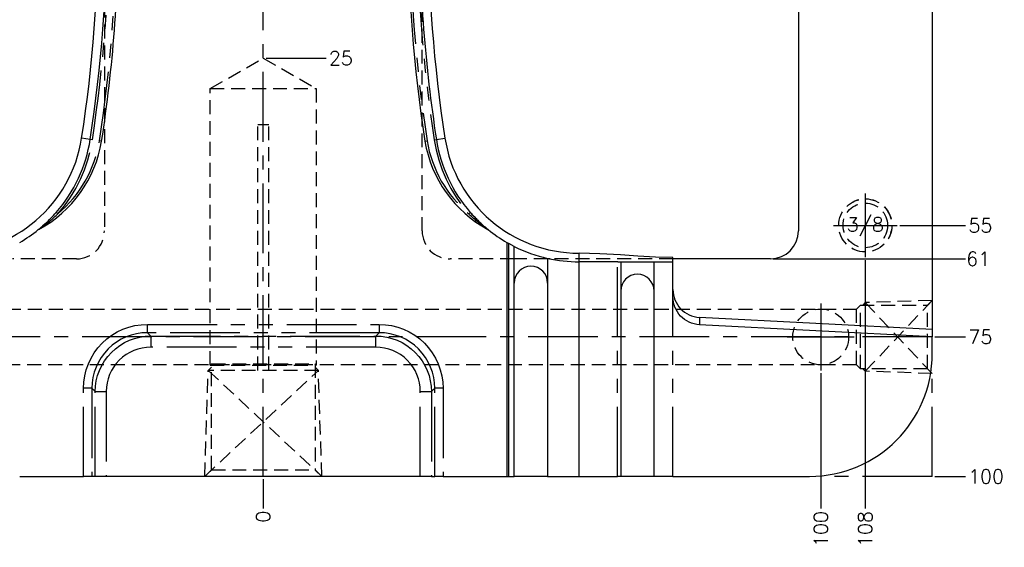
# Model space of a CAD drawing. Extents: x 2651 to 11825, y -3833 to 1075.
# Tile 3 of 256: x 2812 to 2989, y -3686 to -3591. Entities that reach past the tile are written whole.
import ezdxf
from ezdxf.enums import TextEntityAlignment as Align

# ---------------------------------------------------------------- set-up
doc = ezdxf.new("R2010")
doc.units = 0
doc.header["$LTSCALE"] = 10
for name, pattern in [('CENTER', [2, 1.25, -0.25, 0.25, -0.25]), ('HIDDEN', [0.375, 0.25, -0.125]), ('PHANTOM', [2.5, 1.25, -0.25, 0.25, -0.25, 0.25, -0.25])]:
    doc.linetypes.add(name, pattern=pattern)
doc.layers.get('0').update_dxf_attribs({"linetype": 'CONTINUOUS'})
doc.layers.get('Defpoints').update_dxf_attribs({"linetype": 'CONTINUOUS'})
for name, color, linetype in [('CEN', 1, 'CENTER'), ('COOL', 150, 'HIDDEN'), ('DIM', 3, 'CONTINUOUS'), ('DIVIDE', 5, 'PHANTOM'), ('HIDDEN', 6, 'HIDDEN'), ('LAYER_099', 7, 'CONTINUOUS'), ('TEXT', 4, 'CONTINUOUS')]:
    doc.layers.add(name, color=color, linetype=linetype)
doc.styles.get("Standard").update_dxf_attribs({"font": 'romans.shx'})
doc.dimstyles.new('1-1', dxfattribs={"dimtxt": 2.5, "dimasz": 2.5, "dimexe": 1, "dimexo": 0.5, "dimtad": 0, "dimrnd": 1.38778e-17, "dimzin": 9, "dimdsep": 46, "dimtxsty": 'Standard', "dimblk": 'CLOSED', "dimcen": 0, "dimclrd": 3, "dimclre": 3, "dimclrt": 3, "dimazin": 2, "dimtfac": 0.75, "dimtofl": 0, "dimtmove": 0, "dimatfit": 3, "dimfxl": 0, "dimtolj": 1, "dimarcsym": 0})

# ---------------------------------------------------------------- blocks, each defined once
blk = doc.blocks.new('*U448', base_point=(959.03, -3725.4))
for radius in [4.76, 4]:
    blk.add_circle((959.03, -3725.4), radius)
at = {"layer": 'CEN'}
for p, q in [((959.03, -3719.68), (959.03, -3731.12)), ((953.31, -3725.4), (964.75, -3725.4))]:
    blk.add_line(p, q, dxfattribs=at)
blk = doc.blocks.new('A$C11AD360A')
at = {"layer": 'COOL', "color": 1, "linetype": 'CENTER'}
for p, q in [((0, -100), (0, -25)), ((100, -69), (100, -81)), ((120, -75), (-108.87, -75)), ((94, -75), (106, -75))]:
    blk.add_line(p, q, dxfattribs=at)
at = {"layer": 'COOL'}
for p, q in [((-9.5, -30.48), (9.5, -30.48)), ((-1, -81), (-1, -37)), ((1, -37), (-1, -37)), ((1, -81), (1, -37))]:
    blk.add_line(p, q, dxfattribs=at)
for points in [[(-9.5, -80.04), (-9.5, -30.48), (0, -25), (9.5, -30.48), (9.5, -80.04)], [(120, -68.45), (108, -68.85), (107.55, -69.3)], [(120, -81.55), (108, -68.85), (108, -81.15), (120, -68.45)], [(120, -81.55), (119.15, -80.7), (119.15, -69.3), (120, -68.45)], [(106.41, -80), (-105.98, -80), (-108.87, -75), (-105.98, -70), (106.41, -70)], [(107.11, -80.7), (106.41, -80), (106.41, -70), (107.11, -69.3)], [(119.15, -80.7), (107.11, -80.7), (107.11, -69.3), (119.15, -69.3)], [(-10.5, -100), (-9.88, -81), (-9.3, -80.42)], [(-10.5, -100), (9.88, -81), (-9.88, -81), (10.5, -100)], [(-9.3, -79.84), (-9.5, -80.04), (9.5, -80.04), (9.3, -79.84)], [(-9.3, -98.8), (-9.3, -79.84), (9.3, -79.84), (9.3, -98.8)], [(10.5, -100), (9.88, -81), (9.3, -80.42)], [(120, -81.55), (108, -81.15), (107.55, -80.7)], [(-10.5, -100), (-9.3, -98.8), (9.3, -98.8), (10.5, -100)]]:
    blk.add_lwpolyline(points, dxfattribs=at)
blk.add_circle((100, -75), 5, dxfattribs=at)
blk = doc.blocks.new('*D461')
at = {"layer": 'Defpoints', "color": 0}
for p in [(2855.68, -3573.36), (2969.4, -3628.36), (2981.68, -3628.36)]:
    blk.add_point(p, dxfattribs=at)
at = {"layer": 'DIM', "color": 3, "lineweight": -2}
blk.add_line((2969.9, -3628.36), (2981.68, -3628.36), dxfattribs=at)
at = {"layer": 'DIM', "color": 3, "insert": (2984.33, -3628.36), "char_height": 2.5, "attachment_point": 5}
blk.add_mtext('\\A1;55', dxfattribs=at)
blk = doc.blocks.new('_Closed')
at = {"color": 0, "linetype": 'ByBlock', "lineweight": -2}
for p, q in [((-1, 0.167), (0, 0)), ((-1, 0.167), (-1, -0.167)), ((0, 0), (-1, -0.167)), ((0, 0), (-1, 0))]:
    blk.add_line(p, q, dxfattribs=at)
blk = doc.blocks.new('*D462')
at = {"layer": 'Defpoints', "color": 0}
for p in [(2855.68, -3573.36), (2975.68, -3648.36), (2981.68, -3648.36)]:
    blk.add_point(p, dxfattribs=at)
at = {"layer": 'DIM', "color": 3, "lineweight": -2}
blk.add_line((2976.18, -3648.36), (2981.68, -3648.36), dxfattribs=at)
at = {"layer": 'DIM', "color": 3, "insert": (2984.33, -3648.36), "char_height": 2.5, "attachment_point": 5}
blk.add_mtext('\\A1;75', dxfattribs=at)
blk = doc.blocks.new('*D463')
at = {"layer": 'Defpoints', "color": 0}
for p in [(2855.68, -3573.36), (2975.68, -3673.36), (2981.68, -3673.36)]:
    blk.add_point(p, dxfattribs=at)
at = {"layer": 'DIM', "color": 3, "lineweight": -2}
blk.add_line((2976.18, -3673.36), (2981.68, -3673.36), dxfattribs=at)
at = {"layer": 'DIM', "color": 3, "insert": (2985.34, -3673.36), "char_height": 2.5, "attachment_point": 5}
blk.add_mtext('\\A1;100', dxfattribs=at)
blk = doc.blocks.new('*D464')
at = {"layer": 'Defpoints', "color": 0}
for p in [(2855.68, -3573.36), (2955.68, -3654.36), (2955.68, -3679.13)]:
    blk.add_point(p, dxfattribs=at)
at = {"layer": 'DIM', "color": 3, "lineweight": -2}
blk.add_line((2955.68, -3654.86), (2955.68, -3679.13), dxfattribs=at)
at = {"layer": 'DIM', "color": 3, "insert": (2955.68, -3682.8), "char_height": 2.5, "attachment_point": 5, "rotation": 90}
blk.add_mtext('\\A1;100', dxfattribs=at)
blk = doc.blocks.new('*D465')
at = {"layer": 'Defpoints', "color": 0}
for p in [(2855.68, -3573.36), (2963.68, -3634.08), (2963.68, -3679.13)]:
    blk.add_point(p, dxfattribs=at)
at = {"layer": 'DIM', "color": 3, "lineweight": -2}
blk.add_line((2963.68, -3634.58), (2963.68, -3679.13), dxfattribs=at)
at = {"layer": 'DIM', "color": 3, "insert": (2963.68, -3682.8), "char_height": 2.5, "attachment_point": 5, "rotation": 90}
blk.add_mtext('\\A1;108', dxfattribs=at)
blk = doc.blocks.new('*D466')
at = {"layer": 'Defpoints', "color": 0}
for p in [(2855.68, -3573.36), (2855.68, -3673.36), (2855.68, -3679.13)]:
    blk.add_point(p, dxfattribs=at)
at = {"layer": 'DIM', "color": 3, "lineweight": -2}
blk.add_line((2855.68, -3673.86), (2855.68, -3679.13), dxfattribs=at)
at = {"layer": 'DIM', "color": 3, "insert": (2855.68, -3680.59), "char_height": 2.5, "attachment_point": 5, "rotation": 90}
blk.add_mtext('\\A1;0', dxfattribs=at)
blk = doc.blocks.new('*D467')
at = {"layer": 'Defpoints', "color": 0}
for p in [(2855.68, -3573.36), (2755.68, -3654.36), (2755.68, -3679.13)]:
    blk.add_point(p, dxfattribs=at)
at = {"layer": 'DIM', "color": 3, "lineweight": -2}
blk.add_line((2755.68, -3654.86), (2755.68, -3679.13), dxfattribs=at)
at = {"layer": 'DIM', "color": 3, "insert": (2755.68, -3682.8), "char_height": 2.5, "attachment_point": 5, "rotation": 90}
blk.add_mtext('\\A1;100', dxfattribs=at)
blk = doc.blocks.new('*D468')
at = {"layer": 'Defpoints', "color": 0}
for p in [(2855.68, -3573.36), (2747.68, -3634.08), (2747.68, -3679.13)]:
    blk.add_point(p, dxfattribs=at)
at = {"layer": 'DIM', "color": 3, "lineweight": -2}
blk.add_line((2747.68, -3634.58), (2747.68, -3679.13), dxfattribs=at)
at = {"layer": 'DIM', "color": 3, "insert": (2747.68, -3682.8), "char_height": 2.5, "attachment_point": 5, "rotation": 90}
blk.add_mtext('\\A1;108', dxfattribs=at)
blk = doc.blocks.new('*D470')
at = {"layer": 'Defpoints', "color": 0}
for p in [(2855.68, -3573.36), (2729.68, -3628.36), (2741.97, -3628.36)]:
    blk.add_point(p, dxfattribs=at)
at = {"layer": 'DIM', "color": 3, "lineweight": -2}
blk.add_line((2741.47, -3628.36), (2729.68, -3628.36), dxfattribs=at)
at = {"layer": 'DIM', "color": 3, "insert": (2727.04, -3628.36), "char_height": 2.5, "attachment_point": 5}
blk.add_mtext('\\A1;55', dxfattribs=at)
blk = doc.blocks.new('*D472')
at = {"layer": 'Defpoints', "color": 0}
for p in [(2855.68, -3573.36), (2855.68, -3598.36), (2866.96, -3598.36)]:
    blk.add_point(p, dxfattribs=at)
at = {"layer": 'DIM', "color": 3, "lineweight": -2}
blk.add_line((2856.18, -3598.36), (2866.96, -3598.36), dxfattribs=at)
at = {"layer": 'DIM', "color": 3, "insert": (2869.6, -3598.36), "char_height": 2.5, "attachment_point": 5}
blk.add_mtext('\\A1;25', dxfattribs=at)
blk = doc.blocks.new('*D3376')
at = {"layer": 'Defpoints', "color": 0}
for p in [(2855.68, -3573.36), (2946.68, -3634.36), (2981.68, -3634.36)]:
    blk.add_point(p, dxfattribs=at)
at = {"layer": 'DIM', "color": 3, "lineweight": -2}
blk.add_line((2947.18, -3634.36), (2981.68, -3634.36), dxfattribs=at)
at = {"layer": 'DIM', "color": 3, "insert": (2983.92, -3634.36), "char_height": 2.5, "attachment_point": 5}
blk.add_mtext('\\A1;61', dxfattribs=at)
blk = doc.blocks.new('*D3377')
at = {"layer": 'Defpoints', "color": 0}
for p in [(2855.68, -3573.36), (2729.68, -3634.36), (2764.68, -3634.36)]:
    blk.add_point(p, dxfattribs=at)
at = {"layer": 'DIM', "color": 3, "lineweight": -2}
blk.add_line((2764.18, -3634.36), (2729.68, -3634.36), dxfattribs=at)
at = {"layer": 'DIM', "color": 3, "insert": (2727.45, -3634.36), "char_height": 2.5, "attachment_point": 5}
blk.add_mtext('\\A1;61', dxfattribs=at)

msp = doc.modelspace()

# ---------------------------------------------------------------- linework, layer by layer
at = {"layer": 'CEN'}
msp.add_line((2855.684, -3673.358), (2855.684, -3473.358), dxfattribs=at)
at = {"layer": 'DIVIDE'}
for q in [(2975.684, -3655.758), (2958.084, -3673.358)]:
    msp.add_line((2975.684, -3673.358), q, dxfattribs=at)
at = {"layer": 'LAYER_099', "color": 0, "linetype": 'Continuous'}
for p, q in [((2975.684, -3499.67), (2975.684, -3647.046)), ((2951.684, -3517.358), (2951.684, -3629.358)), ((2826.684, -3613.256), (2826.3, -3613.195)), ((2884.684, -3613.256), (2885.068, -3613.197)), ((2815.386, -3629.084), (2815.555, -3628.971)), ((2816.552, -3628.069), (2816.09, -3628.481)), ((2895.982, -3629.084), (2895.813, -3628.971)), ((2899.382, -3631.418), (2899.382, -3673.358)), ((2899.382, -3631.418), (2899.65, -3631.571)), ((2899.65, -3631.571), (2899.65, -3673.358)), ((2899.65, -3631.571), (2900.644, -3632.101)), ((2900.697, -3632.128), (2900.644, -3632.101)), ((2900.697, -3673.358), (2900.697, -3632.128)), ((2906.697, -3634.268), (2906.697, -3673.358)), ((2912.336, -3673.358), (2912.336, -3634.889)), ((2919.22, -3634.889), (2912.336, -3634.889)), ((2919.25, -3634.889), (2919.22, -3634.889)), ((2919.265, -3634.889), (2919.25, -3634.889)), ((2919.265, -3634.889), (2919.8, -3634.889)), ((2919.8, -3634.889), (2925.8, -3634.889)), ((2919.8, -3634.889), (2919.8, -3640.126)), ((2925.8, -3640.126), (2925.8, -3634.889)), ((2925.8, -3634.889), (2929.176, -3634.889)), ((2929.176, -3634.889), (2929.176, -3634.112)), ((2946.684, -3634.358), (2929.176, -3634.358)), ((2929.176, -3641.169), (2929.176, -3634.889)), ((2919.8, -3640.126), (2919.8, -3673.358)), ((2925.8, -3673.358), (2925.8, -3640.126)), ((2975.684, -3647.046), (2933.915, -3644.857)), ((2975.684, -3648.358), (2933.915, -3646.169)), ((2975.684, -3647.046), (2975.684, -3648.358)), ((2975.684, -3651.358), (2975.684, -3648.358)), ((2811.986, -3673.358), (2823.435, -3673.358)), ((2824.929, -3673.358), (2823.435, -3673.358)), ((2825.524, -3673.358), (2824.929, -3673.358)), ((2827.517, -3673.358), (2825.524, -3673.358)), ((2883.851, -3673.358), (2827.517, -3673.358)), ((2885.844, -3673.358), (2883.851, -3673.358)), ((2885.844, -3673.358), (2886.439, -3673.358)), ((2887.933, -3673.358), (2886.439, -3673.358)), ((2887.933, -3673.358), (2899.382, -3673.358)), ((2899.382, -3673.358), (2899.65, -3673.358)), ((2899.65, -3673.358), (2900.697, -3673.358)), ((2906.697, -3673.358), (2900.697, -3673.358)), ((2906.697, -3673.358), (2912.336, -3673.358)), ((2912.336, -3673.358), (2919.25, -3673.358)), ((2919.8, -3673.358), (2919.25, -3673.358)), ((2925.8, -3673.358), (2919.8, -3673.358)), ((2929.176, -3673.358), (2925.8, -3673.358)), ((2929.176, -3673.358), (2953.684, -3673.358))]:
    msp.add_line(p, q, dxfattribs=at)
at = {"layer": 'LAYER_099', "color": 6, "linetype": 'HIDDEN'}
for p, q in [((2827.184, -3517.358), (2827.184, -3629.358)), ((2884.184, -3629.358), (2884.184, -3517.358)), ((2822.184, -3634.358), (2810.671, -3634.358)), ((2900.697, -3634.358), (2889.184, -3634.358)), ((2906.697, -3634.358), (2900.697, -3634.358)), ((2907.151, -3634.358), (2906.697, -3634.358)), ((2929.176, -3634.358), (2907.151, -3634.358))]:
    msp.add_line(p, q, dxfattribs=at)
at = {"layer": 'LAYER_099', "color": 253, "linetype": 'PHANTOM'}
for p, q in [((2824.636, -3612.94), (2823.099, -3612.702)), ((2825.02, -3612.999), (2824.636, -3612.94)), ((2886.348, -3612.999), (2886.732, -3612.94)), ((2886.732, -3612.94), (2888.269, -3612.702)), ((2818.55, -3626.029), (2818.545, -3626.024)), ((2818.838, -3626.28), (2818.55, -3626.029)), ((2892.53, -3626.28), (2892.818, -3626.029)), ((2892.818, -3626.029), (2892.823, -3626.024)), ((2912.336, -3634.889), (2912.336, -3633.335)), ((2919.25, -3673.358), (2919.25, -3634.889)), ((2929.176, -3673.358), (2929.176, -3641.169)), ((2933.915, -3644.857), (2933.915, -3646.169)), ((2834.891, -3647.603), (2834.891, -3646.109)), ((2834.891, -3646.109), (2876.477, -3646.109)), ((2876.477, -3646.109), (2876.477, -3647.603)), ((2834.891, -3647.603), (2835.486, -3648.198)), ((2876.477, -3647.603), (2834.891, -3647.603)), ((2835.486, -3648.198), (2875.882, -3648.198)), ((2835.486, -3648.198), (2835.486, -3650.191)), ((2875.882, -3648.198), (2876.477, -3647.603)), ((2875.882, -3650.191), (2875.882, -3648.198)), ((2875.882, -3650.191), (2835.486, -3650.191)), ((2824.929, -3657.565), (2823.435, -3657.565)), ((2823.435, -3673.358), (2823.435, -3657.565)), ((2825.524, -3658.16), (2824.929, -3657.565)), ((2824.929, -3657.565), (2824.929, -3673.358)), ((2886.439, -3657.565), (2885.844, -3658.16)), ((2886.439, -3673.358), (2886.439, -3657.565)), ((2887.933, -3657.565), (2886.439, -3657.565)), ((2887.933, -3657.565), (2887.933, -3673.358)), ((2825.524, -3658.16), (2827.517, -3658.16)), ((2825.524, -3673.358), (2825.524, -3658.16)), ((2827.517, -3658.16), (2827.517, -3673.358)), ((2883.851, -3658.16), (2885.844, -3658.16)), ((2883.851, -3673.358), (2883.851, -3658.16)), ((2885.844, -3658.16), (2885.844, -3673.358))]:
    msp.add_line(p, q, dxfattribs=at)
at = {"layer": 'LAYER_099', "color": 0, "linetype": 'Continuous'}
for points in [[(2895.278, -3628.481, 0), (2895.159, -3628.38, 0), (2895.031, -3628.274, 0), (2894.898, -3628.161, 0), (2894.762, -3628.036, 0), (2894.611, -3627.892, 0), (2894.431, -3627.72, 0), (2894.111, -3627.406, 0), (2893.732, -3627.022, 0), (2893.299, -3626.564, 0), (2892.818, -3626.029, 0)], [(2929.176, -3634.112, 0), (2926.033, -3634.041, 0), (2922.889, -3633.868, 0), (2919.746, -3633.654, 0), (2916.041, -3633.431, 0), (2912.336, -3633.335, 0)], [(2929.176, -3639.857, 0), (2929.199, -3640.331, 0), (2929.266, -3640.8, 0), (2929.377, -3641.262, 0), (2929.532, -3641.71, 0), (2929.728, -3642.142, 0), (2929.964, -3642.554, 0), (2930.238, -3642.941, 0), (2930.548, -3643.301, 0), (2930.89, -3643.63, 0), (2931.262, -3643.925, 0), (2931.66, -3644.184, 0), (2932.081, -3644.403, 0), (2932.521, -3644.582, 0), (2932.977, -3644.717, 0), (2933.443, -3644.81, 0), (2933.915, -3644.857, 0)], [(2933.915, -3646.169, 0), (2933.443, -3646.122, 0), (2932.977, -3646.029, 0), (2932.521, -3645.894, 0), (2932.081, -3645.715, 0), (2931.66, -3645.496, 0), (2931.262, -3645.237, 0), (2930.89, -3644.942, 0), (2930.548, -3644.613, 0), (2930.238, -3644.253, 0), (2929.964, -3643.866, 0), (2929.728, -3643.454, 0), (2929.532, -3643.022, 0), (2929.377, -3642.574, 0), (2929.266, -3642.112, 0), (2929.199, -3641.643, 0), (2929.176, -3641.169, 0)]]:
    msp.add_polyline3d(points, dxfattribs=at)
at = {"layer": 'LAYER_099', "color": 253, "linetype": 'PHANTOM'}
for points in [[(2815.555, -3628.971, 0), (2815.592, -3628.946, 0), (2815.834, -3628.778, 0), (2816.165, -3628.541, 0), (2816.476, -3628.31, 0), (2816.684, -3628.152, 0), (2816.911, -3627.976, 0), (2817.155, -3627.781, 0), (2817.304, -3627.659, 0), (2817.465, -3627.525, 0), (2817.637, -3627.379, 0), (2817.82, -3627.221, 0), (2818.014, -3627.051, 0), (2818.311, -3626.78, 0), (2818.546, -3626.56, 0), (2818.721, -3626.393, 0), (2818.838, -3626.28, 0)], [(2895.813, -3628.971, 0), (2895.776, -3628.946, 0), (2895.534, -3628.778, 0), (2895.203, -3628.541, 0), (2894.892, -3628.31, 0), (2894.684, -3628.152, 0), (2894.458, -3627.976, 0), (2894.213, -3627.781, 0), (2894.064, -3627.659, 0), (2893.903, -3627.525, 0), (2893.731, -3627.379, 0), (2893.548, -3627.221, 0), (2893.354, -3627.051, 0), (2893.057, -3626.78, 0), (2892.822, -3626.56, 0), (2892.647, -3626.393, 0), (2892.53, -3626.28, 0)], [(2823.435, -3657.565, 0), (2823.489, -3656.444, 0), (2823.653, -3655.333, 0), (2823.924, -3654.242, 0), (2824.302, -3653.182, 0), (2824.781, -3652.164, 0), (2825.359, -3651.198, 0), (2826.029, -3650.293, 0), (2826.785, -3649.459, 0), (2827.62, -3648.703, 0), (2828.524, -3648.033, 0), (2829.491, -3647.455, 0), (2830.509, -3646.976, 0), (2831.568, -3646.598, 0), (2832.659, -3646.327, 0), (2833.77, -3646.163, 0), (2834.891, -3646.109, 0)], [(2876.477, -3646.109, 0), (2877.598, -3646.163, 0), (2878.71, -3646.327, 0), (2879.8, -3646.598, 0), (2880.86, -3646.976, 0), (2881.878, -3647.455, 0), (2882.844, -3648.033, 0), (2883.749, -3648.703, 0), (2884.583, -3649.459, 0), (2885.339, -3650.293, 0), (2886.009, -3651.198, 0), (2886.587, -3652.164, 0), (2887.067, -3653.182, 0), (2887.444, -3654.242, 0), (2887.715, -3655.333, 0), (2887.879, -3656.444, 0), (2887.933, -3657.565, 0)], [(2834.891, -3647.603, 0), (2833.916, -3647.649, 0), (2832.95, -3647.79, 0), (2832.001, -3648.025, 0), (2831.079, -3648.352, 0), (2830.193, -3648.769, 0), (2829.352, -3649.271, 0), (2828.564, -3649.854, 0), (2827.838, -3650.511, 0), (2827.18, -3651.238, 0), (2826.597, -3652.026, 0), (2826.095, -3652.867, 0), (2825.678, -3653.753, 0), (2825.351, -3654.675, 0), (2825.116, -3655.624, 0), (2824.975, -3656.59, 0), (2824.929, -3657.565, 0)], [(2825.524, -3658.16, 0), (2825.573, -3657.185, 0), (2825.717, -3656.219, 0), (2825.955, -3655.272, 0), (2826.284, -3654.351, 0), (2826.702, -3653.467, 0), (2827.204, -3652.628, 0), (2827.787, -3651.843, 0), (2828.444, -3651.118, 0), (2829.169, -3650.461, 0), (2829.955, -3649.878, 0), (2830.794, -3649.376, 0), (2831.678, -3648.958, 0), (2832.598, -3648.629, 0), (2833.546, -3648.391, 0), (2834.511, -3648.247, 0), (2835.486, -3648.198, 0)], [(2875.882, -3648.198, 0), (2876.857, -3648.247, 0), (2877.823, -3648.391, 0), (2878.77, -3648.629, 0), (2879.691, -3648.958, 0), (2880.575, -3649.376, 0), (2881.414, -3649.878, 0), (2882.199, -3650.461, 0), (2882.924, -3651.118, 0), (2883.581, -3651.843, 0), (2884.164, -3652.628, 0), (2884.666, -3653.467, 0), (2885.084, -3654.351, 0), (2885.413, -3655.272, 0), (2885.651, -3656.219, 0), (2885.795, -3657.185, 0), (2885.844, -3658.16, 0)], [(2886.439, -3657.565, 0), (2886.393, -3656.59, 0), (2886.252, -3655.624, 0), (2886.017, -3654.675, 0), (2885.69, -3653.753, 0), (2885.273, -3652.867, 0), (2884.771, -3652.026, 0), (2884.189, -3651.238, 0), (2883.531, -3650.511, 0), (2882.804, -3649.854, 0), (2882.016, -3649.271, 0), (2881.175, -3648.769, 0), (2880.289, -3648.352, 0), (2879.367, -3648.025, 0), (2878.418, -3647.79, 0), (2877.452, -3647.649, 0), (2876.477, -3647.603, 0)], [(2835.486, -3650.191, 0), (2834.706, -3650.229, 0), (2833.933, -3650.342, 0), (2833.175, -3650.531, 0), (2832.438, -3650.794, 0), (2831.73, -3651.127, 0), (2831.057, -3651.529, 0), (2830.428, -3651.995, 0), (2829.847, -3652.521, 0), (2829.321, -3653.102, 0), (2828.855, -3653.731, 0), (2828.453, -3654.403, 0), (2828.12, -3655.112, 0), (2827.857, -3655.849, 0), (2827.669, -3656.607, 0), (2827.555, -3657.38, 0), (2827.517, -3658.16, 0)], [(2883.851, -3658.16, 0), (2883.813, -3657.38, 0), (2883.7, -3656.607, 0), (2883.511, -3655.849, 0), (2883.248, -3655.112, 0), (2882.915, -3654.403, 0), (2882.513, -3653.731, 0), (2882.047, -3653.102, 0), (2881.521, -3652.521, 0), (2880.94, -3651.995, 0), (2880.311, -3651.529, 0), (2879.639, -3651.127, 0), (2878.931, -3650.794, 0), (2878.193, -3650.531, 0), (2877.435, -3650.342, 0), (2876.662, -3650.229, 0), (2875.882, -3650.191, 0)]]:
    msp.add_polyline3d(points, dxfattribs=at)
at = {"layer": 'LAYER_099', "color": 6, "linetype": 'HIDDEN'}
for radius in [4.765, 4]:
    msp.add_circle((2963.684, -3628.358), radius, dxfattribs=at)
at = {"layer": 'LAYER_099', "color": 0, "linetype": 'Continuous'}
for centre, radius, start, end in [((2568.597, -3573.358), 257.526, 351.21206, 8.78794), ((2568.597, -3573.358), 259.08, 351.21206, 8.78794), ((3142.771, -3573.358), 261.153, 171.21206, 188.78794), ((3142.771, -3573.358), 257.526, 171.21206, 188.78794), ((2568.597, -3573.358), 261.153, 351.21206, 0), ((3142.771, -3573.358), 259.08, 180, 188.78794), ((2799.032, -3608.981), 24.354, 270, 351.21206), ((2804.953, -3609.691), 22.022, 298.27889, 350.68229), ((2799.032, -3608.981), 25.908, 318.86603, 351.21206), ((2906.415, -3609.691), 22.022, 189.31771, 241.72111), ((2912.336, -3608.981), 25.908, 188.78794, 221.13397), ((2912.336, -3608.981), 24.354, 188.78794, 270), ((2799.032, -3608.981), 25.908, 312.52511, 318.86603), ((2799.378, -3609.254), 25.475, 312.39012, 318.81677), ((2799.032, -3608.981), 25.908, 300, 308.96965), ((2799.032, -3608.981), 25.908, 308.96965, 311.17937), ((2815.57, -3629.427), 0.389, 118.27889, 128.96965), ((2799.032, -3608.981), 25.908, 311.17937, 312.52511), ((2912.336, -3608.982), 25.907, 228.82026, 231.03035), ((2895.798, -3629.427), 0.389, 51.03035, 61.72111), ((2912.336, -3608.981), 25.908, 231.03035, 240), ((2946.684, -3629.358), 5, 270, 0), ((2912.336, -3608.981), 25.908, 243.30389, 257.4278), ((2912.336, -3608.981), 25.908, 257.4278, 270), ((2903.697, -3638.69), 3, 0, 180), ((2922.8, -3640.126), 3, 0.0001, 179.9999), ((2953.684, -3651.358), 22, 270, 0)]:
    msp.add_arc(centre, radius, start, end, dxfattribs=at)
at = {"layer": 'LAYER_099', "color": 253, "linetype": 'PHANTOM'}
for centre, radius, start, end in [((2568.597, -3573.358), 259.469, 351.21206, 8.78794), ((2568.597, -3573.358), 260.764, 351.21246, 8.78754), ((3142.771, -3573.358), 260.764, 171.21246, 188.78754), ((3142.771, -3573.358), 259.469, 171.21206, 188.78794), ((2799.032, -3608.981), 26.297, 318.86603, 351.21206), ((2804.953, -3609.691), 21.633, 309.929, 350.67755), ((2906.415, -3609.691), 21.633, 189.32723, 230.071), ((2912.336, -3608.981), 26.297, 188.78794, 221.13397)]:
    msp.add_arc(centre, radius, start, end, dxfattribs=at)
at = {"layer": 'LAYER_099', "color": 6, "linetype": 'HIDDEN'}
for centre, radius, start, end in [((2912.336, -3608.981), 25.908, 221.13397, 228.82032), ((2822.184, -3629.358), 5, 270, 0), ((2889.184, -3629.358), 5, 180, 270)]:
    msp.add_arc(centre, radius, start, end, dxfattribs=at)

# ---------------------------------------------------------------- block references
at = {"layer": 'DIM'}
msp.add_blockref('A$C11AD360A', (2855.684, -3573.358), dxfattribs=at)
at = {"layer": 'HIDDEN'}
msp.add_blockref('*U448', (2963.684, -3628.358), dxfattribs=at)

# ---------------------------------------------------------------- texts
at = {"layer": 'TEXT'}
msp.add_text('3/8', height=2.5, dxfattribs=at).set_placement((2963.684, -3628.358), align=Align.MIDDLE)

# ---------------------------------------------------------------- dimensions: what is measured, and where the dimension line sits
at = {"layer": 'DIM'}
for feature_location, offset, dtype, origin, picture, middle in [((2741.966, -3628.358), (-12.282, 0), 0, (2855.684, -3573.358), '*D470', (2727.035, -3628.358)), ((2764.684, -3634.358), (-35, 0), 0, (2855.684, -3573.358), '*D3377', (2727.452, -3634.358)), ((2747.684, -3634.076), (0, -45.059), 1, (2855.684, -3573.358), '*D468', (2747.684, -3682.796)), ((2755.684, -3654.358), (0, -24.777), 1, (2855.684, -3573.358), '*D467', (2755.684, -3682.796)), ((2855.684085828, -3673.357951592), (0, -5.776883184), 1, (2855.684085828, -3573.357951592), '*D466', (2855.684085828, -3680.593168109)), ((2969.402, -3628.358), (12.282, 0), 0, (2855.684, -3573.358), '*D461', (2984.333, -3628.358)), ((2975.684, -3648.358), (6, 0), 0, (2855.684, -3573.358), '*D462', (2984.333, -3648.358)), ((2975.684, -3673.358), (6, 0), 0, (2855.684, -3573.358), '*D463', (2985.345, -3673.358)), ((2955.684, -3654.358), (0, -24.777), 1, (2855.684, -3573.358), '*D464', (2955.684, -3682.796)), ((2963.684, -3634.076), (0, -45.059), 1, (2855.684, -3573.358), '*D465', (2963.684, -3682.796)), ((2855.684, -3598.358), (11.271, 0), 0, (2855.684, -3573.358), '*D472', (2869.604, -3598.358)), ((2946.684, -3634.358), (35, 0), 0, (2855.684, -3573.358), '*D3376', (2983.916, -3634.358))]:
    dim = msp.add_ordinate_dim(feature_location=feature_location, offset=offset, dtype=dtype, origin=origin, dimstyle='1-1', dxfattribs=at)
    dim.commit()
    dim.dimension.update_dxf_attribs({"geometry": picture, "text_midpoint": middle})

doc.saveas('drawing.dxf')
